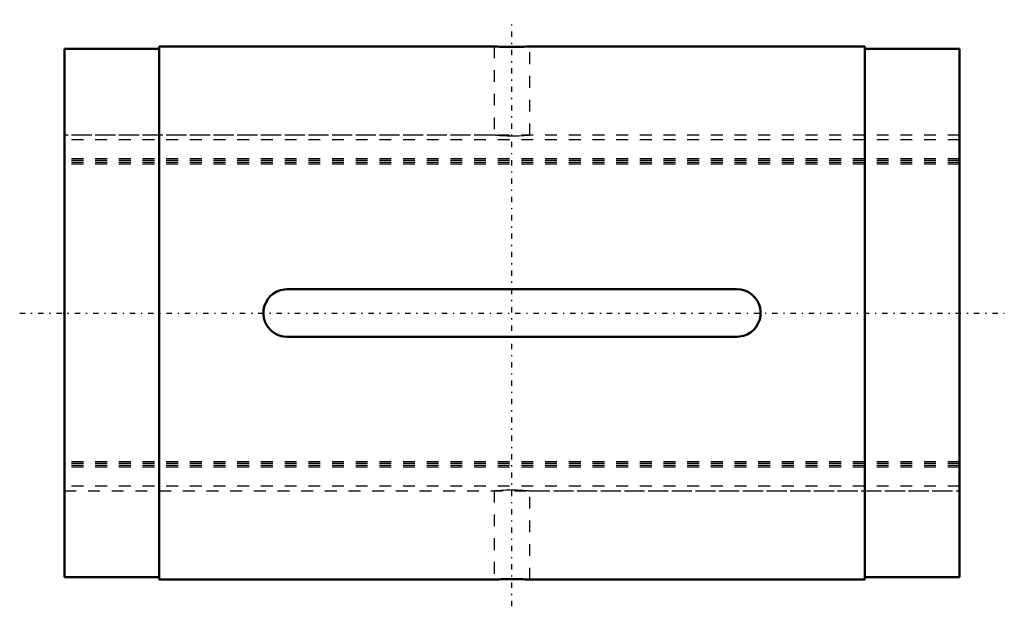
# Model space of a CAD drawing. Header units: millimetres. Extents: x -3.8 to 79.4, y -24.8 to 24.8.
import ezdxf

# ---------------------------------------------------------------- set-up
doc = ezdxf.new("R2010")
doc.units = ezdxf.units.MM
doc.linetypes.add('Center', pattern=[1.5, 0.45, -0.5, 0.05, -0.5])
doc.linetypes.add('Dashed', pattern=[2, 1, -1])
for name, color, linetype, lineweight in [('2d ConnectionPoints', 7, 'Continuous', 50), ('AM_0', 7, 'Continuous', 50), ('AM_7', 7, 'Center', 25), ('AM_9', 6, 'Dashed', 25)]:
    doc.layers.add(name, color=color, linetype=linetype, lineweight=lineweight)

# ---------------------------------------------------------------- blocks, each defined once
blk = doc.blocks.new('1_1LT30X_Cylindar_0_in_LT30X_75_6L_00__4')
at = {"layer": 'AM_0'}
for p, q in [((8, 22.5), (8, -22.5)), ((36.305, 22.5), (8, 22.5)), ((67.6, 22.5), (39.3, 22.5)), ((67.6, 22.5), (67.6, -22.5)), ((0, 22.3), (0, -22.3)), ((8, 22.3), (0, 22.3)), ((75.6, 22.3), (67.6, 22.3)), ((75.6, 22.3), (75.6, -22.3)), ((18.8, 2), (56.8, 2)), ((56.8, -2), (18.8, -2)), ((0, -22.3), (8, -22.3)), ((67.6, -22.3), (75.6, -22.3)), ((8, -22.5), (36.305, -22.5)), ((39.3, -22.5), (67.6, -22.5))]:
    blk.add_line(p, q, dxfattribs=at)
for points in [[(39.3, 22.5), (39.279, 22.499), (39.216, 22.495), (39.114, 22.488), (38.972, 22.481), (38.801, 22.472), (38.597, 22.464), (38.375, 22.457), (38.131, 22.452), (37.884, 22.45), (37.628, 22.451), (37.384, 22.454), (37.145, 22.459), (36.931, 22.467), (36.736, 22.475), (36.576, 22.483), (36.446, 22.491), (36.358, 22.496), (36.309, 22.499), (36.3, 22.5)], [(18.8, -2), (18.465, -1.972), (18.139, -1.888), (17.833, -1.75), (17.553, -1.564), (17.309, -1.333), (17.106, -1.064), (16.952, -0.764), (16.849, -0.442), (16.803, -0.109), (16.813, 0.228), (16.879, 0.557), (16.999, 0.87), (17.17, 1.159), (17.387, 1.416), (17.645, 1.633), (17.936, 1.804), (18.251, 1.923), (18.582, 1.988), (18.8, 2)], [(56.8, 2), (57.135, 1.972), (57.461, 1.888), (57.767, 1.75), (58.047, 1.564), (58.291, 1.333), (58.494, 1.064), (58.648, 0.764), (58.751, 0.442), (58.797, 0.109), (58.787, -0.228), (58.721, -0.557), (58.601, -0.87), (58.43, -1.159), (58.213, -1.416), (57.955, -1.633), (57.664, -1.804), (57.349, -1.923), (57.018, -1.988), (56.8, -2)], [(36.3, -22.5), (36.303, -22.5), (36.339, -22.497), (36.416, -22.493), (36.534, -22.486), (36.684, -22.478), (36.871, -22.469), (37.079, -22.462), (37.314, -22.455), (37.555, -22.451), (37.811, -22.45), (38.059, -22.451), (38.306, -22.456), (38.532, -22.462), (38.744, -22.47), (38.924, -22.478), (39.076, -22.486), (39.189, -22.493), (39.265, -22.498), (39.3, -22.5)]]:
    blk.add_lwpolyline(points, dxfattribs=at)
at = {"layer": 'AM_7'}
for p, q in [((37.8, -24.75), (37.8, 24.75)), ((-3.78, 0), (79.38, 0))]:
    blk.add_line(p, q, dxfattribs=at)
at = {"layer": 'AM_9'}
for p, q in [((36.3, 22.5), (36.3, 15)), ((39.3, 15), (39.3, 22.5)), ((36.305, 15), (0, 15)), ((75.6, 15), (39.3, 15)), ((75.6, 14.605), (0, 14.605)), ((75.6, 12.997), (0, 12.997)), ((75.6, 12.869), (0, 12.869)), ((75.6, 12.7), (0, 12.7)), ((75.6, 12.55), (0, 12.55)), ((75.6, -12.55), (0, -12.55)), ((75.6, -12.7), (0, -12.7)), ((75.6, -12.869), (0, -12.869)), ((75.6, -12.997), (0, -12.997)), ((75.6, -14.605), (0, -14.605)), ((0, -15), (36.305, -15)), ((36.3, -15), (36.3, -22.5)), ((39.3, -22.5), (39.3, -15)), ((39.3, -15), (75.6, -15))]:
    blk.add_line(p, q, dxfattribs=at)
for points in [[(39.3, 15), (39.279, 14.998), (39.216, 14.992), (39.115, 14.983), (38.973, 14.971), (38.803, 14.958), (38.598, 14.946), (38.377, 14.936), (38.132, 14.929), (37.886, 14.925), (37.63, 14.926), (37.387, 14.931), (37.149, 14.939), (36.935, 14.95), (36.739, 14.962), (36.578, 14.975), (36.448, 14.986), (36.359, 14.994), (36.309, 14.999), (36.3, 15)], [(36.3, -15), (36.302, -15), (36.338, -14.996), (36.414, -14.989), (36.531, -14.979), (36.68, -14.967), (36.866, -14.954), (37.073, -14.943), (37.307, -14.933), (37.549, -14.927), (37.804, -14.925), (38.052, -14.927), (38.299, -14.933), (38.525, -14.942), (38.737, -14.954), (38.918, -14.967), (39.072, -14.979), (39.186, -14.989), (39.263, -14.996), (39.3, -15)]]:
    blk.add_lwpolyline(points, dxfattribs=at)
blk = doc.blocks.new('2_1LT30X_75_6Shaft_0_in_LT30X_75_6L_00__4')
at = {"layer": 'AM_9'}
for p, q in [((75.6, 15), (0, 15)), ((75.6, 14.605), (0, 14.605)), ((75.6, 12.997), (0, 12.997)), ((75.6, 12.869), (0, 12.869)), ((75.6, 12.7), (0, 12.7)), ((75.6, 12.55), (0, 12.55)), ((75.6, -12.55), (0, -12.55)), ((75.6, -12.7), (0, -12.7)), ((75.6, -12.869), (0, -12.869)), ((75.6, -12.997), (0, -12.997)), ((75.6, -14.605), (0, -14.605)), ((0, -15), (75.6, -15))]:
    blk.add_line(p, q, dxfattribs=at)

msp = doc.modelspace()

# ---------------------------------------------------------------- linework, layer by layer
at = {"layer": '2d ConnectionPoints'}
msp.add_point((0, 0), dxfattribs=at)

# ---------------------------------------------------------------- block references
for name in ['1_1LT30X_Cylindar_0_in_LT30X_75_6L_00__4', '2_1LT30X_75_6Shaft_0_in_LT30X_75_6L_00__4']:
    msp.add_blockref(name, (0, 0))

doc.saveas('drawing.dxf')
